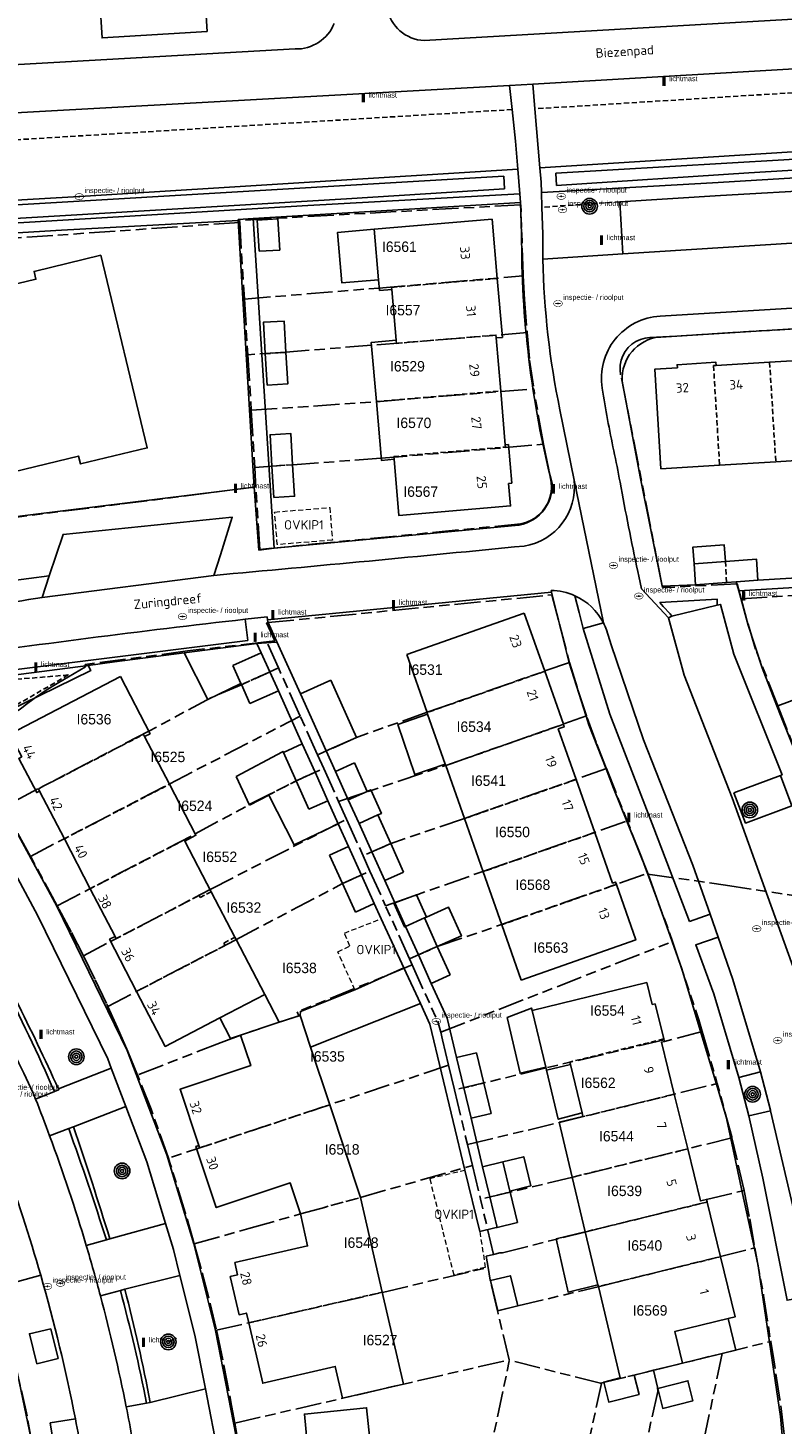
# Model space of a CAD drawing. Extents: x 168491 to 169507, y 481494 to 482503.
# Tile 25 of 108: x 168793 to 168866, y 481827 to 481961. Entities that reach past the tile are written whole.
import ezdxf
from ezdxf.enums import TextEntityAlignment as Align

# ---------------------------------------------------------------- set-up
doc = ezdxf.new("R2010")
doc.units = 0
doc.header["$LTSCALE"] = 0.5
doc.linetypes.add('KAD', pattern=[12, 5, -1, 2, -1, 2, -1])
doc.linetypes.add('STIPPELFIJN', pattern=[1.5, 1, -0.5])
doc.layers.get('0').update_dxf_attribs({"linetype": 'CONTINUOUS'})
for name, color, linetype in [('G01', 3, 'KAD'), ('G_BTD', 3, 'CONTINUOUS'), ('G_GBIP1', 7, 'CONTINUOUS'), ('G_OWT', 7, 'CONTINUOUS'), ('G_PNDMV', 1, 'CONTINUOUS'), ('G_WGD', 2, 'CONTINUOUS'), ('G_WTD', 4, 'CONTINUOUS'), ('NAR', 7, 'CONTINUOUS'), ('ORL', 7, 'CONTINUOUS'), ('OVKIP1', 7, 'CONTINUOUS'), ('PPAL', 7, 'CONTINUOUS'), ('PPUT', 7, 'CONTINUOUS'), ('PVGO', 7, 'CONTINUOUS'), ('Z01', 2, 'CONTINUOUS')]:
    doc.layers.add(name, color=color, linetype=linetype)
doc.layers.add('OBWVM', color=7, linetype='CONTINUOUS', lineweight=70)
doc.styles.add('ISO', font='isocpeur.ttf', dxfattribs={"height": 1})

# ---------------------------------------------------------------- blocks, each defined once
blk = doc.blocks.new('BOOM')
at = {"color": 0}
for radius in [0.75, 0.55, 0.35, 0.15]:
    blk.add_circle((0, 0), radius, dxfattribs=at)
blk = doc.blocks.new('PAAL')
at = {"linetype": 'ByBlock', "lineweight": -2}
h = blk.add_hatch(color=0, dxfattribs=at)
h.dxf.hatch_style = 1
h.paths.add_polyline_path([(0.15, 0.8), (-0.15, 0.8), (-0.15, -0.1), (0, -0.1, -0.414214), (-0.1, 0, -1), (0.1, 0, -0.414214), (0, -0.1), (0.15, -0.1)])
at = {"linetype": 'ByBlock', "lineweight": -2, "true_color": 0x681648}
h = blk.add_hatch(color=219, dxfattribs=at)
h.dxf.hatch_style = 1
h.paths.add_polyline_path([(-0.1, 0, 1), (0.1, 0, 1)])
at = {"color": 0, "linetype": 'ByBlock', "lineweight": -2}
blk.add_attdef('PAAL', (0.5, 0.35), '', height=0.5, dxfattribs=at)
blk = doc.blocks.new('put')
at = {"linetype": 'ByBlock', "lineweight": -2}
h = blk.add_hatch(color=0, dxfattribs=at)
h.dxf.hatch_style = 1
edge = h.paths.add_edge_path()
edge.add_spline(control_points=[(0.44, 0), (0.44, 0.04), (0.43, 0.09), (0.36, 0.2), (0.28, 0.26), (0.09, 0.32), (-0.02, 0.33), (-0.22, 0.29), (-0.31, 0.24), (-0.42, 0.12), (-0.44, 0.06), (-0.44, -0.06), (-0.42, -0.12), (-0.33, -0.22), (-0.28, -0.26), (-0.1, -0.33), (0.04, -0.33), (0.27, -0.27), (0.37, -0.2), (0.43, -0.08), (0.44, -0.04), (0.44, 0)], knot_values=[0, 0, 0, 0, 0.380029, 0.380029, 1.118666, 1.118666, 1.857303, 1.857303, 2.59594, 2.59594, 3.13294, 3.13294, 3.66994, 3.66994, 4.20694, 4.20694, 5.079565, 5.079565, 5.952189, 5.952189, 6.283185, 6.283185, 6.283185, 6.283185], degree=3, periodic=0)
edge = h.paths.add_edge_path(flags=16)
edge.add_ellipse((0, 0), major_axis=(0.392, 0), ratio=0.689655, start_angle=0, end_angle=360)
h = blk.add_hatch(color=0, dxfattribs=at)
h.dxf.hatch_style = 1
h.paths.add_polyline_path([(-0.1, 0, -0.096396), (-0.09, 0.04), (-0.25, 0.04, 1), (-0.25, -0.04), (-0.09, -0.04, -0.096396)])
at = {"linetype": 'ByBlock', "lineweight": -2, "true_color": 0x681648}
h = blk.add_hatch(color=219, dxfattribs=at)
h.dxf.hatch_style = 1
h.paths.add_polyline_path([(0.1, 0, 1), (-0.1, 0, 1)])
at = {"linetype": 'ByBlock', "lineweight": -2}
h = blk.add_hatch(color=0, dxfattribs=at)
h.dxf.hatch_style = 1
h.paths.add_polyline_path([(0.25, 0.04), (0.09, 0.04, -0.096396), (0.1, 0, -0.096396), (0.09, -0.04), (0.25, -0.04, 1)])
at = {"color": 0, "linetype": 'ByBlock', "lineweight": -2}
blk.add_attdef('PUT', (0.5, 0.35), '', height=0.5, dxfattribs=at)

msp = doc.modelspace()

# ---------------------------------------------------------------- linework, layer by layer
at = {"layer": 'G01'}
for p, q in [((168813.57, 481942.23), (168814.023, 481934.868)), ((168814.023, 481934.868), (168814.352, 481929.526)), ((168814.352, 481929.526), (168814.68, 481924.188)), ((168814.68, 481924.188), (168815.016, 481918.714)), ((168819.38, 481894.818), (168817.293, 481899.45)), ((168865.237, 481895.828), (168867.204, 481890.798)), ((168821.049, 481891.112), (168819.38, 481894.818)), ((168821.637, 481889.807), (168821.049, 481891.112)), ((168821.637, 481889.807), (168823.067, 481886.632)), ((168823.067, 481886.632), (168823.833, 481884.932)), ((168823.833, 481884.932), (168825.418, 481881.413)), ((168826.084, 481879.935), (168825.418, 481881.413)), ((168826.084, 481879.935), (168827.579, 481876.617)), ((168852.733, 481879.721), (168852.758, 481879.655)), ((168829.879, 481871.512), (168827.579, 481876.617)), ((168832.871, 481864.477), (168855.137, 481873.179)), ((168830.141, 481870.931), (168829.879, 481871.512)), ((168833.633, 481861.293), (168834.196, 481858.928)), ((168834.196, 481858.928), (168835.444, 481853.683)), ((168835.444, 481853.683), (168835.922, 481851.673)), ((168835.922, 481851.673), (168836.695, 481848.426)), ((168837.953, 481843.138), (168836.695, 481848.426)), ((168859.894, 481833.627), (168864.564, 481834.774)), ((168813.1, 481826.934), (168839.443, 481833.017)), ((168834.648, 481809.909), (168839.467, 481832.977)), ((168848.218, 481830.759), (168839.467, 481832.977)), ((168853.314, 481832.011), (168859.894, 481833.627)), ((168848.218, 481830.759), (168853.314, 481832.011))]:
    msp.add_line(p, q, dxfattribs=at)
for points in [[(168840.787, 481937.09), (168840.778, 481937.255), (168840.581, 481943.929), (168813.558, 481942.432), (168813.57, 481942.23)], [(168813.57, 481942.23), (168763.83, 481938.768), (168760.998, 481934.304), (168763.805, 481926.348), (168764.475, 481924.461), (168765.168, 481922.582), (168765.886, 481920.712), (168766.627, 481918.852), (168767.392, 481917.001), (168768.181, 481915.161), (168768.993, 481913.33), (168769.829, 481911.51), (168772.659, 481905.283), (168782.201, 481906.588), (168791.421, 481907.812), (168790.657, 481913.75), (168802.212, 481915.194), (168815.132, 481916.833)], [(168814.023, 481934.868), (168826.979, 481935.934), (168840.787, 481937.09)], [(168840.787, 481937.09), (168840.913, 481934.818), (168841.179, 481931.646)], [(168861.717, 481906.097), (168861.349, 481907.541), (168854.173, 481907.16), (168850.155, 481927.605), (168850.101, 481928.07), (168850.12, 481928.537), (168850.211, 481928.996), (168850.373, 481929.434), (168850.602, 481929.843), (168850.891, 481930.21), (168851.234, 481930.528), (168851.623, 481930.789), (168852.047, 481930.985), (168852.497, 481931.114), (168852.961, 481931.17), (168919.128, 481935.196)], [(168841.179, 481931.646), (168826.233, 481930.443), (168818.011, 481929.766), (168814.352, 481929.526)], [(168841.179, 481931.646), (168841.401, 481928.992), (168841.808, 481926.257)], [(168814.68, 481924.188), (168826.7, 481925.014), (168841.808, 481926.257)], [(168842.76, 481920.927), (168842.684, 481921.302), (168841.869, 481925.85), (168841.808, 481926.257)], [(168815.016, 481918.714), (168818.659, 481918.969), (168827.168, 481919.584), (168842.76, 481920.927)], [(168842.76, 481920.927), (168843.496, 481917.275), (168843.518, 481916.78), (168843.474, 481916.287), (168843.362, 481915.805), (168843.186, 481915.342), (168842.949, 481914.907), (168842.656, 481914.509), (168842.311, 481914.154), (168841.921, 481913.849), (168841.493, 481913.6), (168841.035, 481913.411), (168840.556, 481913.286), (168815.501, 481910.834), (168815.132, 481916.833)], [(168815.016, 481918.714), (168815.102, 481917.32), (168815.132, 481916.833)], [(168861.717, 481906.097), (168887.017, 481907.634), (168888.575, 481907.685)], [(168816.16, 481901.965), (168816.934, 481902.055), (168816.147, 481903.789), (168816.294, 481903.803), (168843.548, 481906.462), (168844.277, 481903.68), (168844.285, 481903.651), (168845.244, 481899.989)], [(168865.237, 481895.828), (168863.116, 481901.252), (168862.25, 481904.155), (168861.717, 481906.097)], [(168889.665, 481904.674), (168885.267, 481903.106), (168878.766, 481900.745), (168865.237, 481895.828)], [(168816.16, 481901.965), (168808.566, 481901.081), (168798.73, 481899.775), (168798.76, 481899.56), (168797.142, 481898.589), (168796.056, 481897.971), (168794.996, 481897.309), (168793.964, 481896.605), (168792.96, 481895.861), (168792.774, 481895.711), (168792.409, 481895.418), (168791.413, 481894.895), (168787.091, 481892.629), (168789.437, 481888.556)], [(168817.293, 481899.45), (168816.217, 481901.838), (168816.16, 481901.965)], [(168817.293, 481899.45), (168813.736, 481897.839), (168810.862, 481896.61), (168804.836, 481893.373), (168790.858, 481886.09)], [(168845.244, 481899.989), (168831.574, 481895.192), (168824.787, 481892.784), (168821.049, 481891.112)], [(168846.881, 481894.84), (168846.112, 481897.143), (168846.048, 481897.336), (168845.968, 481897.6), (168845.271, 481899.887), (168845.244, 481899.989)], [(168793.485, 481881.361), (168806.796, 481888.305), (168819.38, 481894.818)], [(168823.067, 481886.632), (168833.36, 481890.096), (168846.881, 481894.84)], [(168848.792, 481889.781), (168848.777, 481889.818), (168847.802, 481892.3), (168846.892, 481894.807), (168846.881, 481894.84)], [(168796.047, 481876.606), (168809.284, 481883.512), (168814.431, 481886.291), (168818.989, 481888.616), (168821.637, 481889.807)], [(168848.792, 481889.781), (168835.146, 481885), (168828.02, 481882.573), (168825.418, 481881.413)], [(168848.792, 481889.781), (168850.519, 481885.404), (168850.776, 481884.755)], [(168793.485, 481881.361), (168790.878, 481886.055), (168790.858, 481886.09)], [(168798.567, 481871.82), (168810.722, 481878.163), (168823.833, 481884.932)], [(168827.579, 481876.617), (168836.932, 481879.904), (168850.776, 481884.755)], [(168852.733, 481879.721), (168852.159, 481881.27), (168850.776, 481884.755)], [(168796.047, 481876.606), (168793.553, 481881.238), (168793.485, 481881.361)], [(168800.906, 481866.951), (168813.211, 481873.355), (168823.431, 481878.739), (168826.084, 481879.935)], [(168829.879, 481871.512), (168832.549, 481872.702), (168838.718, 481874.808), (168852.733, 481879.721)], [(168852.758, 481879.655), (168854.844, 481874.03), (168855.137, 481873.179)], [(168852.758, 481879.655), (168860.212, 481878.604), (168872.402, 481876.725)], [(168798.567, 481871.82), (168797.386, 481874.114), (168796.165, 481876.386), (168796.047, 481876.606)], [(168855.137, 481873.179), (168855.434, 481872.315), (168857.653, 481865.652), (168857.982, 481864.541)], [(168798.567, 481871.82), (168799.707, 481869.506), (168800.805, 481867.172), (168800.906, 481866.951)], [(168830.141, 481870.931), (168819.097, 481866.417), (168819.243, 481866.049), (168813.666, 481864.202), (168811.799, 481863.487), (168803.765, 481860.352)], [(168830.141, 481870.931), (168832.642, 481865.379), (168832.871, 481864.477)], [(168800.906, 481866.951), (168801.838, 481864.907), (168802.828, 481862.622), (168803.765, 481860.352)], [(168833.633, 481861.293), (168833.052, 481863.734), (168832.871, 481864.477)], [(168857.982, 481864.541), (168854.365, 481863.587), (168854.331, 481863.729), (168842.999, 481861.048), (168837.031, 481859.602), (168834.196, 481858.928)], [(168857.982, 481864.541), (168859.259, 481860.19), (168859.433, 481859.548)], [(168833.633, 481861.293), (168822.221, 481857.512), (168806.724, 481852.365)], [(168806.724, 481852.365), (168805.064, 481857.075), (168803.777, 481860.322), (168803.765, 481860.352)], [(168835.444, 481853.683), (168844.28, 481855.801), (168859.433, 481859.548)], [(168860.844, 481854.334), (168860.822, 481854.429), (168859.433, 481859.548)], [(168860.844, 481854.334), (168845.556, 481850.554), (168839.555, 481849.114), (168836.695, 481848.426)], [(168862.005, 481849.28), (168861.272, 481852.479), (168860.844, 481854.334)], [(168809.211, 481844.149), (168808.344, 481847.175), (168806.874, 481851.941), (168806.724, 481852.365)], [(168809.211, 481844.149), (168814.462, 481845.634), (168819.42, 481847.026), (168825.173, 481848.608), (168835.922, 481851.673)], [(168837.953, 481843.138), (168838.552, 481843.284), (168838.818, 481843.302), (168846.831, 481845.306), (168858.448, 481848.179), (168858.391, 481848.412), (168862.005, 481849.28)], [(168862.005, 481849.28), (168862.016, 481849.23), (168862.545, 481846.56), (168863.053, 481843.755)], [(168809.211, 481844.149), (168809.978, 481841.353), (168810.733, 481838.413), (168811.334, 481835.854)], [(168837.419, 481841.891), (168837.233, 481842.962), (168837.953, 481843.138)], [(168838.332, 481837.711), (168840.279, 481838.183), (168848.107, 481840.059), (168863.053, 481843.755)], [(168863.053, 481843.755), (168863.88, 481839.189), (168864.552, 481834.844), (168864.564, 481834.774)], [(168811.334, 481835.854), (168827.271, 481839.484), (168837.419, 481841.891)], [(168838.332, 481837.711), (168837.634, 481840.65), (168837.419, 481841.891)], [(168839.443, 481833.017), (168838.379, 481837.456), (168838.332, 481837.711)], [(168811.334, 481835.854), (168811.427, 481835.457), (168812.059, 481832.488), (168812.796, 481828.625), (168813.1, 481826.934)], [(168854.124, 481805.977), (168866.827, 481803.208), (168866.784, 481808.794), (168866.561, 481817.179), (168866.334, 481821.138), (168865.839, 481826.127), (168865.443, 481829.205), (168864.866, 481833.003), (168864.564, 481834.774)], [(168762.062, 481818.682), (168773.119, 481816.528), (168786.133, 481814.205), (168794.028, 481812.888), (168794.53, 481812.91), (168795.027, 481812.98), (168795.515, 481813.097), (168794.699, 481818.799), (168793.16, 481827.625), (168792.023, 481832.653), (168791.916, 481833.068)], [(168839.443, 481833.017), (168839.452, 481832.981), (168839.467, 481832.977)], [(168859.894, 481833.627), (168857.117, 481820.341), (168854.124, 481805.977)], [(168853.314, 481832.011), (168853.684, 481830.382), (168853.715, 481829.98), (168851.813, 481821.456), (168848.83, 481807.071)], [(168843.531, 481808.131), (168846.538, 481822.564), (168848.311, 481830.736), (168848.218, 481830.759)], [(168813.1, 481826.934), (168813.492, 481824.753), (168814.145, 481820.875), (168814.902, 481814.94), (168815.294, 481811.328), (168834.228, 481807.955), (168834.633, 481809.912), (168834.648, 481809.909)]]:
    msp.add_lwpolyline(points, dxfattribs=at)
at = {"layer": 'G_BTD', "linetype": 'STIPPELFIJN', "lineweight": -3, "transparency": 33554687}
for points in [[(168922.079, 481958.143), (168841.912, 481953.14)], [(168839.727, 481953.07), (168776.009, 481949.188)], [(168850.087, 481944.214), (168842.598, 481943.685)], [(168786.379, 481897.869), (168785.738, 481897.005), (168787.59, 481893.276), (168797.121, 481898.781), (168786.379, 481897.869)]]:
    msp.add_lwpolyline(points, dxfattribs=at)
at = {"layer": 'G_BTD', "linetype": 'Continuous', "lineweight": 25, "transparency": 33554687}
for points in [[(168840.537, 481944.152), (168814.874, 481942.601)], [(168769.89, 481939.882), (168796.445, 481941.487), (168813.419, 481942.424)], [(168791.311, 481894.824), (168791.12, 481895.192), (168799.263, 481899.198), (168799.017, 481899.7)]]:
    msp.add_lwpolyline(points, dxfattribs=at)
at = {"layer": 'G_GBIP1', "linetype": 'Continuous', "lineweight": 25, "transparency": 33554687}
for points in [[(168826.495, 481941.577), (168822.973, 481941.28), (168823.384, 481936.415), (168826.912, 481936.717)], [(168860.215, 481909.676), (168860.1, 481911.271), (168857.1, 481911.055), (168857.215, 481909.46)], [(168815.231, 481901.814), (168808.235, 481900.902)], [(168808.235, 481900.902), (168810.499, 481896.431), (168813.684, 481897.96)], [(168815.636, 481900.893), (168815.231, 481901.814)], [(168833.309, 481890.213), (168830.376, 481889.231), (168828.772, 481894.021), (168831.618, 481895.022)], [(168813.229, 481889.025), (168817.669, 481891.4)], [(168817.669, 481891.4), (168817.721, 481891.428), (168817.762, 481891.338)], [(168817.762, 481891.338), (168818.99, 481888.612)], [(168814.497, 481886.269), (168813.229, 481889.025)], [(168826.851, 481885.336), (168827.176, 481885.482), (168826.153, 481887.752), (168825.815, 481887.6)], [(168816.364, 481887.242), (168814.497, 481886.269)], [(168816.364, 481887.242), (168818.799, 481882.451), (168823.022, 481884.498)], [(168822.032, 481886.703), (168823.022, 481884.498)], [(168825.037, 481884.519), (168824.001, 481886.783)], [(168828.47, 481876.886), (168828.386, 481876.855), (168829.403, 481874.587), (168829.492, 481874.627)], [(168831.495, 481875.53), (168830.545, 481877.652), (168828.47, 481876.886)], [(168832.541, 481872.707), (168834.86, 481873.724), (168833.615, 481876.486), (168831.495, 481875.53)], [(168829.338, 481870.663), (168824.636, 481868.54)], [(168829.338, 481870.663), (168830.921, 481867.226)], [(168815.974, 481868.089), (168817.349, 481865.423)], [(168824.636, 481868.54), (168819.401, 481866.472), (168819.377, 481866.093)], [(168820.385, 481863.052), (168830.921, 481867.226)], [(168841.663, 481866.547), (168841.602, 481866.795), (168839.269, 481865.884), (168840.496, 481860.535), (168842.959, 481861.124)], [(168813.661, 481864.203), (168812.696, 481863.882), (168811.672, 481865.85)], [(168846.453, 481856.716), (168844.169, 481856.123), (168843.048, 481860.819)], [(168838.83, 481852.019), (168840.847, 481852.509), (168841.526, 481849.715), (168839.508, 481849.225)], [(168846.756, 481845.298), (168843.975, 481844.617), (168845.106, 481839.515), (168847.974, 481840.2)], [(168856.095, 481832.694), (168861.218, 481833.943), (168860.479, 481836.974)]]:
    msp.add_lwpolyline(points, dxfattribs=at)
at = {"layer": 'G_GBIP1', "linetype": 'STIPPELFIJN', "lineweight": -3, "transparency": 33554687}
for points in [[(168818.952, 481888.592), (168816.364, 481887.242)], [(168818.99, 481888.612), (168818.952, 481888.592)], [(168831.306, 481875.445), (168831.495, 481875.53)]]:
    msp.add_lwpolyline(points, dxfattribs=at)
at = {"layer": 'G_OWT', "linetype": 'Continuous', "lineweight": 25, "transparency": 33554687}
for points in [[(168842.397, 481947.488), (168876.247, 481949.619), (168922.417, 481952.361)], [(168842.549, 481945.109), (168858.972, 481946.033), (168925.196, 481950.048)], [(168775.437, 481943.421), (168798.74, 481944.74), (168840.268, 481947.354)], [(168769.843, 481940.855), (168820.124, 481943.847), (168840.466, 481944.992)]]:
    msp.add_lwpolyline(points, dxfattribs=at)
at = {"layer": 'G_PNDMV', "linetype": 'Continuous', "lineweight": 25, "transparency": 33554687}
for points in [[(168815.433, 481939.461), (168817.419, 481939.569), (168817.231, 481942.568), (168815.246, 481942.444), (168815.433, 481939.461)], [(168826.495, 481941.577), (168837.813, 481942.533), (168838.304, 481936.854)], [(168826.912, 481936.717), (168826.495, 481941.577)], [(168778.064, 481933.73), (168771.657, 481932.186), (168773.114, 481926.144), (168772.531, 481926.003), (168774.076, 481919.597), (168774.659, 481919.737), (168776.116, 481913.696), (168782.522, 481915.24), (168782.342, 481915.989), (168798.1, 481919.789), (168798.281, 481919.04), (168804.687, 481920.585), (168800.228, 481939.075)], [(168800.228, 481939.075), (168793.822, 481937.53), (168794.003, 481936.782), (168781.078, 481933.665)], [(168828.18, 481935.804), (168826.999, 481935.703), (168826.912, 481936.717)], [(168828.6, 481930.919), (168828.18, 481935.804)], [(168838.304, 481936.854), (168838.794, 481931.191), (168838.196, 481931.14)], [(168816.025, 481929.63), (168815.846, 481932.647), (168817.833, 481932.764), (168818.012, 481929.748)], [(168826.698, 481925.035), (168826.21, 481930.714), (168828.6, 481930.919)], [(168838.196, 481931.14), (168838.635, 481926.044)], [(168816.203, 481926.613), (168816.025, 481929.63)], [(168818.012, 481929.748), (168818.19, 481926.731), (168816.203, 481926.613)], [(168869.852, 481929.141), (168864.462, 481928.812)], [(168859.321, 481928.498), (168859.302, 481928.797), (168855.579, 481928.57), (168855.597, 481928.27), (168853.433, 481928.138), (168854.017, 481918.581), (168859.656, 481918.926)], [(168864.462, 481928.812), (168859.321, 481928.498)], [(168828.39, 481919.486), (168827.185, 481919.383), (168826.698, 481925.035)], [(168838.635, 481926.044), (168839.079, 481920.873)], [(168816.664, 481918.836), (168816.484, 481921.849), (168818.475, 481921.968), (168818.655, 481918.954)], [(168839.079, 481920.873), (168839.378, 481920.898), (168839.696, 481917.202), (168839.397, 481917.176)], [(168865.046, 481919.255), (168870.436, 481919.584)], [(168816.844, 481915.822), (168816.664, 481918.836)], [(168818.655, 481918.954), (168818.835, 481915.941), (168816.844, 481915.822)], [(168839.397, 481917.176), (168839.584, 481915.004), (168828.855, 481914.081), (168828.39, 481919.486)], [(168859.656, 481918.926), (168865.046, 481919.255)], [(168860.215, 481909.676), (168857.215, 481909.46)], [(168857.215, 481909.46), (168857.334, 481907.431)], [(168863.331, 481907.885), (168863.214, 481909.893), (168860.215, 481909.676)], [(168857.334, 481907.431), (168860.332, 481907.658)], [(168860.332, 481907.658), (168861.251, 481907.728)], [(168861.251, 481907.728), (168863.331, 481907.885)], [(168840.889, 481904.71), (168829.607, 481900.744)], [(168842.862, 481899.13), (168840.889, 481904.71)], [(168812.918, 481899.671), (168815.636, 481900.893)], [(168815.636, 481900.893), (168816.461, 481899.073)], [(168813.684, 481897.96), (168812.918, 481899.671)], [(168829.607, 481900.744), (168831.566, 481895.171)], [(168794.35, 481887.62), (168794.082, 481887.48), (168792.354, 481890.771), (168792.635, 481890.917), (168791.499, 481893.099), (168802.117, 481898.625)], [(168802.117, 481898.625), (168804.968, 481893.134), (168804.441, 481892.861)], [(168816.461, 481899.073), (168817.287, 481897.251)], [(168822.333, 481898.271), (168819.424, 481896.97)], [(168824.787, 481892.784), (168822.333, 481898.271)], [(168844.662, 481894.038), (168842.862, 481899.13)], [(168813.734, 481897.847), (168813.684, 481897.96)], [(168814.548, 481896.026), (168813.734, 481897.847)], [(168817.287, 481897.251), (168814.548, 481896.026)], [(168819.424, 481896.97), (168821.871, 481891.48)], [(168831.566, 481895.171), (168831.618, 481895.022)], [(168831.618, 481895.022), (168833.309, 481890.213)], [(168804.441, 481892.861), (168806.823, 481888.284)], [(168821.871, 481891.48), (168824.787, 481892.784)], [(168845.877, 481888.742), (168844.169, 481893.6), (168844.743, 481893.809), (168844.662, 481894.038)], [(168817.762, 481891.338), (168819.576, 481892.155)], [(168819.576, 481892.155), (168820.804, 481889.429)], [(168818.99, 481888.612), (168817.762, 481891.338)], [(168822.772, 481889.52), (168824.587, 481890.335)], [(168824.587, 481890.335), (168825.815, 481887.6)], [(168833.309, 481890.213), (168833.357, 481890.076)], [(168833.357, 481890.076), (168835.148, 481884.982)], [(168822.032, 481886.703), (168820.804, 481889.429)], [(168824.001, 481886.783), (168822.772, 481889.52)], [(168847.667, 481883.648), (168845.877, 481888.742)], [(168796.732, 481883.044), (168794.35, 481887.62)], [(168806.823, 481888.284), (168809.375, 481883.379), (168808.311, 481882.825)], [(168818.99, 481888.612), (168820.218, 481885.886)], [(168825.815, 481887.6), (168824.001, 481886.783)], [(168820.218, 481885.886), (168822.032, 481886.703)], [(168825.037, 481884.519), (168826.851, 481885.336)], [(168826.851, 481885.336), (168828.081, 481882.596)], [(168835.148, 481884.982), (168836.938, 481879.887)], [(168826.267, 481881.78), (168825.037, 481884.519)], [(168849.74, 481878.652), (168849.658, 481878.889), (168849.375, 481878.79), (168847.667, 481883.648)], [(168799.225, 481878.254), (168796.732, 481883.044)], [(168808.311, 481882.825), (168810.841, 481877.964)], [(168824.011, 481882.292), (168822.197, 481881.475)], [(168825.254, 481879.561), (168824.011, 481882.292)], [(168829.311, 481879.856), (168828.081, 481882.596)], [(168822.197, 481881.475), (168823.441, 481878.74)], [(168826.267, 481881.78), (168827.497, 481879.039)], [(168826.496, 481876.83), (168825.254, 481879.561)], [(168827.497, 481879.039), (168829.311, 481879.856)], [(168836.938, 481879.887), (168838.729, 481874.793)], [(168801.611, 481873.668), (168799.225, 481878.254)], [(168823.441, 481878.74), (168824.682, 481876.013)], [(168840.601, 481869.468), (168851.596, 481873.328), (168849.74, 481878.652)], [(168813.117, 481873.591), (168810.841, 481877.964)], [(168824.682, 481876.013), (168826.496, 481876.83)], [(168829.492, 481874.627), (168831.306, 481875.445)], [(168831.306, 481875.445), (168832.541, 481872.707)], [(168830.728, 481871.888), (168829.492, 481874.627)], [(168838.729, 481874.793), (168840.601, 481869.468)], [(168803.674, 481868.395), (168801.079, 481873.392), (168801.611, 481873.668)], [(168813.117, 481873.591), (168813.236, 481873.361)], [(168813.236, 481873.361), (168815.974, 481868.089)], [(168833.777, 481869.968), (168832.541, 481872.707)], [(168830.728, 481871.888), (168831.963, 481869.151)], [(168831.963, 481869.151), (168833.777, 481869.968)], [(168841.663, 481866.547), (168852.675, 481869.252)], [(168852.675, 481869.252), (168853.193, 481867.135)], [(168811.672, 481865.85), (168806.416, 481863.114), (168803.674, 481868.395)], [(168815.974, 481868.089), (168811.672, 481865.85)], [(168819.377, 481866.093), (168817.349, 481865.423)], [(168820.385, 481863.052), (168819.377, 481866.093)], [(168841.663, 481866.547), (168842.959, 481861.124)], [(168853.193, 481867.135), (168853.469, 481867.203)], [(168853.469, 481867.203), (168854.306, 481863.824)], [(168817.349, 481865.423), (168813.661, 481864.203)], [(168813.661, 481864.203), (168814.635, 481861.272), (168807.851, 481859), (168809.638, 481853.595)], [(168854.079, 481863.517), (168854.365, 481863.587)], [(168854.079, 481863.517), (168855.305, 481858.509)], [(168854.306, 481863.824), (168854.365, 481863.587)], [(168822.223, 481857.506), (168820.385, 481863.052)], [(168834.384, 481862.041), (168836.319, 481862.506)], [(168835.084, 481859.126), (168834.384, 481862.041)], [(168836.319, 481862.506), (168837.019, 481859.59)], [(168842.959, 481861.124), (168843.033, 481860.815)], [(168843.033, 481860.815), (168843.048, 481860.819)], [(168843.048, 481860.819), (168845.328, 481861.363)], [(168846.453, 481856.716), (168845.328, 481861.363)], [(168837.019, 481859.59), (168837.719, 481856.675)], [(168835.784, 481856.21), (168835.084, 481859.126)], [(168855.305, 481858.509), (168856.589, 481853.264)], [(168825.173, 481848.608), (168822.223, 481857.506)], [(168837.719, 481856.675), (168835.784, 481856.21)], [(168846.536, 481856.374), (168846.453, 481856.716)], [(168844.24, 481855.825), (168846.536, 481856.374)], [(168844.24, 481855.825), (168845.501, 481850.55)], [(168809.638, 481853.595), (168809.36, 481853.504), (168811.321, 481847.631), (168818.425, 481850.005), (168819.42, 481847.026)], [(168856.589, 481853.264), (168857.811, 481848.273), (168858.389, 481848.412), (168858.451, 481848.161)], [(168836.896, 481851.549), (168838.83, 481852.019)], [(168837.599, 481848.654), (168836.896, 481851.549)], [(168838.83, 481852.019), (168839.508, 481849.225)], [(168845.501, 481850.55), (168846.756, 481845.298)], [(168827.265, 481839.507), (168825.173, 481848.608)], [(168838.309, 481845.729), (168837.599, 481848.654)], [(168839.508, 481849.225), (168839.533, 481849.123)], [(168839.533, 481849.123), (168840.243, 481846.199)], [(168858.451, 481848.161), (168859.729, 481842.914)], [(168819.42, 481847.026), (168820.088, 481843.959), (168813.114, 481842.356), (168813.375, 481841.177), (168812.668, 481841.015), (168813.509, 481837.344), (168814.221, 481837.507), (168814.44, 481836.559)], [(168840.243, 481846.199), (168838.309, 481845.729)], [(168846.756, 481845.298), (168847.974, 481840.2)], [(168859.729, 481842.914), (168861.137, 481837.134), (168860.479, 481836.974)], [(168840.277, 481838.201), (168838.348, 481837.733), (168837.641, 481840.647), (168839.575, 481841.092), (168840.277, 481838.201)], [(168829.296, 481830.674), (168827.265, 481839.507)], [(168847.974, 481840.2), (168848.011, 481840.046)], [(168848.011, 481840.046), (168850.106, 481831.276)], [(168814.44, 481836.559), (168815.779, 481830.764), (168822.755, 481832.376), (168823.459, 481829.326), (168829.296, 481830.674)], [(168860.479, 481836.974), (168855.356, 481835.725), (168856.095, 481832.694)], [(168851.445, 481831.552), (168856.095, 481832.694)], [(168851.445, 481831.552), (168851.917, 481829.687), (168849.01, 481828.951), (168848.546, 481830.881)], [(168848.546, 481830.881), (168850.106, 481831.276)], [(168853.727, 481830.272), (168856.611, 481831.002), (168857.098, 481829.078), (168854.191, 481828.342), (168853.727, 481830.272)], [(168826.121, 481824.784), (168825.75, 481828.42), (168819.779, 481827.81), (168820.096, 481824.703)]]:
    msp.add_lwpolyline(points, dxfattribs=at)
at = {"layer": 'G_PNDMV', "linetype": 'STIPPELFIJN', "lineweight": -3, "transparency": 33554687}
for points in [[(168828.18, 481935.804), (168828.163, 481935.997), (168838.304, 481936.854)], [(168828.6, 481930.919), (168828.625, 481930.617), (168838.172, 481931.424), (168838.196, 481931.14)], [(168818.012, 481929.748), (168816.025, 481929.63)], [(168859.321, 481928.498), (168859.072, 481928.482), (168859.656, 481918.926)], [(168864.462, 481928.812), (168865.046, 481919.255)], [(168826.698, 481925.035), (168838.635, 481926.044)], [(168828.39, 481919.486), (168828.367, 481919.757), (168839.097, 481920.664), (168839.079, 481920.873)], [(168818.655, 481918.954), (168816.664, 481918.836)], [(168860.215, 481909.676), (168860.332, 481907.658)], [(168816.461, 481899.073), (168813.734, 481897.847)], [(168842.862, 481899.13), (168831.566, 481895.171)], [(168794.35, 481887.62), (168794.239, 481887.834), (168804.33, 481893.074), (168804.441, 481892.861)], [(168844.662, 481894.038), (168833.357, 481890.076)], [(168820.804, 481889.429), (168818.99, 481888.612)], [(168845.877, 481888.742), (168835.148, 481884.982)], [(168796.732, 481883.044), (168806.823, 481888.284)], [(168847.667, 481883.648), (168836.938, 481879.887)], [(168799.225, 481878.254), (168808.251, 481882.941), (168808.311, 481882.825)], [(168828.081, 481882.596), (168826.267, 481881.78)], [(168825.254, 481879.561), (168823.441, 481878.74)], [(168849.74, 481878.652), (168838.729, 481874.793)], [(168801.611, 481873.668), (168801.718, 481873.464), (168809.683, 481877.6), (168809.78, 481877.412)], [(168810.841, 481877.964), (168809.78, 481877.412)], [(168803.674, 481868.395), (168812.171, 481872.808), (168812.052, 481873.037)], [(168812.052, 481873.037), (168813.117, 481873.591)], [(168832.541, 481872.707), (168830.728, 481871.888)], [(168854.306, 481863.824), (168845.268, 481861.612)], [(168845.268, 481861.612), (168845.328, 481861.363)], [(168837.019, 481859.59), (168835.084, 481859.126)], [(168855.305, 481858.509), (168846.538, 481856.364)], [(168809.638, 481853.595), (168809.716, 481853.359), (168822.223, 481857.506)], [(168846.536, 481856.374), (168846.538, 481856.364)], [(168856.589, 481853.264), (168845.501, 481850.55)], [(168819.42, 481847.026), (168825.173, 481848.608)], [(168839.533, 481849.123), (168837.599, 481848.654)], [(168858.451, 481848.161), (168846.756, 481845.298)], [(168859.729, 481842.914), (168848.011, 481840.046)], [(168814.44, 481836.559), (168827.265, 481839.507)], [(168850.106, 481831.276), (168850.118, 481831.226)], [(168850.118, 481831.226), (168851.445, 481831.552)]]:
    msp.add_lwpolyline(points, dxfattribs=at)
at = {"layer": 'G_WGD', "lineweight": -3, "transparency": 33554687}
for points in [[(168809.338, 481978.095), (168810.436, 481960.576), (168800.353, 481959.944), (168799.248, 481977.578)], [(168818.884, 481958.89), (168777.59, 481956.561)], [(168841.708, 481955.517), (168839.486, 481955.387)], [(168850.379, 481939.231), (168870.15, 481940.455)], [(168917.828, 481937.102), (168853.939, 481933.241)], [(168845.684, 481917.467), (168844.326, 481924.228)], [(168845.684, 481917.467), (168848.501, 481903.777)], [(168814.968, 481916.813), (168815.416, 481910.776)], [(168811.713, 481910.318), (168812.853, 481913.917), (168796.61, 481912.277), (168795.289, 481908.283)], [(168811.086, 481908.339), (168811.713, 481910.318)], [(168815.416, 481910.776), (168816.884, 481910.958)], [(168795.285, 481908.283), (168791.362, 481907.797)], [(168794.609, 481906.23), (168811.086, 481908.339)], [(168795.289, 481908.283), (168794.609, 481906.23)], [(168795.289, 481908.283), (168795.285, 481908.283)], [(168851.792, 481908.715), (168851.886, 481908.277)], [(168851.886, 481908.277), (168852.16, 481907.051)], [(168861.493, 481906.844), (168861.251, 481907.728)], [(168843.518, 481906.727), (168843.475, 481906.898)], [(168852.16, 481907.051), (168854.757, 481904.259)], [(168865.494, 481889.136), (168865.652, 481889.195), (168861.013, 481900.78), (168859.727, 481905.557), (168859.434, 481905.494)], [(168783.967, 481900.247), (168784.245, 481898.324), (168798.779, 481900.149), (168814.338, 481902.102), (168814.109, 481904.126)], [(168816.212, 481904.361), (168814.109, 481904.126)], [(168816.244, 481904.069), (168816.212, 481904.361)], [(168855.083, 481904.407), (168854.757, 481904.259)], [(168854.757, 481904.259), (168856.241, 481898.754), (168860.877, 481886.982), (168866.853, 481870.361), (168867.633, 481867.774)], [(168849.107, 481895.002), (168846.569, 481903.223)], [(168858.738, 481875.798), (168857.083, 481880.52), (168852.341, 481892.54), (168849.241, 481901.659), (168848.797, 481903.1)], [(168817.058, 481901.939), (168815.231, 481901.814)], [(168817.133, 481901.948), (168817.058, 481901.939)], [(168853.348, 481884.072), (168849.107, 481895.002)], [(168856.756, 481875.104), (168853.348, 481884.072)], [(168858.738, 481875.798), (168856.756, 481875.104)], [(168859.508, 481873.603), (168858.738, 481875.798)], [(168861.517, 481860.125), (168859.087, 481868.159), (168857.365, 481872.851), (168859.508, 481873.603)], [(168863.594, 481860.66), (168860.939, 481869.521), (168859.508, 481873.603)], [(168801.234, 481861.028), (168802.631, 481857.345)], [(168795.775, 481858.769), (168793.966, 481858.056)], [(168796.107, 481858.9), (168795.775, 481858.769)], [(168796.159, 481859.028), (168796.193, 481858.942), (168796.107, 481858.9)], [(168868.209, 481839.09), (168866.797, 481847.349), (168864.553, 481856.933)], [(168797.15, 481855.225), (168795.321, 481854.518)], [(168797.509, 481855.364), (168797.15, 481855.225)], [(168797.509, 481855.364), (168797.602, 481855.4)], [(168868.209, 481839.09), (168866.13, 481838.735), (168863.799, 481850.462), (168862.474, 481856.447)], [(168806.45, 481846.09), (168807.206, 481843.595), (168807.829, 481841.127)], [(168800.765, 481844.53), (168798.834, 481843.994)], [(168801.101, 481844.623), (168800.765, 481844.53)], [(168794.467, 481841.129), (168792.028, 481840.472)], [(168802.11, 481839.674), (168800.2, 481839.15)], [(168802.526, 481839.789), (168802.11, 481839.674)], [(168810.283, 481830.226), (168811.543, 481823.756)], [(168804.634, 481828.845), (168802.676, 481828.498)], [(168804.978, 481828.906), (168804.634, 481828.845)], [(168799.027, 481820.179), (168796.558, 481819.827), (168795.377, 481826.962), (168797.79, 481827.351)]]:
    msp.add_lwpolyline(points, dxfattribs=at)
at = {"layer": 'G_WGD', "linetype": 'Continuous', "lineweight": 25, "transparency": 33554687}
for points in [[(168923.766, 481965.075), (168831.296, 481959.687)], [(168921.957, 481960.22), (168841.708, 481955.517)], [(168839.486, 481955.387), (168778.128, 481951.995)], [(168839.486, 481955.387), (168839.727, 481953.07)], [(168841.912, 481953.14), (168841.708, 481955.517)], [(168839.727, 481953.07), (168840.042, 481950.041), (168840.268, 481947.354)], [(168842.397, 481947.488), (168841.912, 481953.14)], [(168840.268, 481947.354), (168840.466, 481944.992)], [(168842.549, 481945.109), (168842.515, 481946.107), (168842.397, 481947.488)], [(168842.598, 481943.685), (168842.549, 481945.109)], [(168869.904, 481945.165), (168869.892, 481945.404), (168859.751, 481944.812), (168850.087, 481944.214)], [(168840.466, 481944.992), (168840.537, 481944.152)], [(168840.647, 481941.142), (168840.537, 481944.152)], [(168842.686, 481941.118), (168842.598, 481943.685)], [(168850.087, 481944.214), (168850.379, 481939.231)], [(168814.874, 481942.601), (168813.414, 481942.513)], [(168813.419, 481942.424), (168813.414, 481942.513)], [(168814.939, 481917.301), (168813.419, 481942.424)], [(168814.874, 481942.601), (168816.884, 481910.958)], [(168842.69, 481938.697), (168850.379, 481939.231)], [(168853.509, 481931.173), (168869.273, 481932.164), (168917.949, 481935.106)], [(168857.334, 481907.431), (168854.141, 481907.301), (168852.063, 481917.658), (168850.35, 481926.628)], [(168814.968, 481916.813), (168814.939, 481917.301)], [(168814.968, 481916.813), (168790.62, 481913.793), (168791.362, 481907.797)], [(168816.884, 481910.958), (168840.039, 481913.127)], [(168886.56, 481908.359), (168861.493, 481906.844)], [(168863.331, 481907.885), (168868.15, 481908.156)], [(168843.518, 481906.727), (168816.244, 481904.069)], [(168867.044, 481803.118), (168866.604, 481815.357), (168865.514, 481827.556), (168864.449, 481834.721), (168863.362, 481842.032), (168863.001, 481843.715), (168861.869, 481848.997), (168860.736, 481854.28), (168860.294, 481856.343), (168859.347, 481859.499), (168857.794, 481864.678), (168856.028, 481870.565), (168855.096, 481873.176), (168852.784, 481879.651), (168850.745, 481884.726), (168849.464, 481887.914), (168848.753, 481889.752), (168847.113, 481893.984), (168846.853, 481894.806), (168845.221, 481899.956), (168843.518, 481906.727)], [(168846.176, 481904.773), (168845.768, 481906.381)], [(168861.493, 481906.844), (168862.392, 481903.563), (168863.74, 481899.458), (168865.159, 481895.817), (168865.578, 481894.741), (168867.162, 481890.796), (168869.174, 481885.783), (168870.996, 481880.7), (168872.421, 481876.722), (168872.821, 481875.618), (168875.239, 481867.777), (168877.243, 481860.699), (168877.331, 481860.303), (168878.505, 481855.031), (168879.678, 481849.759), (168879.889, 481848.813), (168880.638, 481844.446), (168881.551, 481839.119), (168881.947, 481836.811), (168882.316, 481833.769), (168883.413, 481824.723)], [(168859.434, 481905.494), (168859.411, 481906.064), (168853.929, 481905.726), (168854.24, 481905.336), (168854.921, 481904.65), (168855.083, 481904.407)], [(168855.083, 481904.407), (168859.434, 481905.494)], [(168816.267, 481903.864), (168816.244, 481904.069)], [(168816.267, 481903.864), (168817.133, 481901.948)], [(168846.569, 481903.223), (168846.176, 481904.773)], [(168846.569, 481903.223), (168848.501, 481903.777)], [(168801.544, 481900.029), (168808.235, 481900.902)], [(168808.235, 481900.902), (168815.231, 481901.814)], [(168815.231, 481901.814), (168815.636, 481900.893)], [(168819.424, 481896.97), (168817.133, 481901.948)], [(168795.429, 481813.346), (168793.984, 481823.262), (168791.943, 481833.073), (168789.719, 481841.315), (168788.445, 481845.389), (168786.128, 481851.981), (168784.277, 481856.42), (168779.038, 481866.973), (168773.696, 481876.885), (168770.922, 481881.788), (168767.973, 481886.589), (168763.573, 481892.977), (168761.224, 481896.063), (168757.862, 481900.091)], [(168780.633, 481899.759), (168789.082, 481885.083), (168794.197, 481875.649), (168800.9, 481861.907), (168801.234, 481861.028)], [(168784.125, 481897.758), (168799.017, 481899.7)], [(168799.017, 481899.7), (168801.544, 481900.029)], [(168817.287, 481897.251), (168819.576, 481892.155)], [(168787.22, 481892.382), (168790.852, 481886.072), (168796, 481876.577), (168802.763, 481862.713), (168806.57, 481852.683), (168809.16, 481844.138), (168811.259, 481835.821), (168813.977, 481821.87), (168815.232, 481811.369)], [(168822.772, 481889.52), (168821.871, 481891.48)], [(168865.494, 481889.136), (168861.02, 481887.465)], [(168866.589, 481886.201), (168865.494, 481889.136)], [(168861.02, 481887.465), (168862.158, 481884.549), (168866.589, 481886.201)], [(168823.022, 481884.498), (168824.011, 481882.292)], [(168828.47, 481876.886), (168827.497, 481879.039)], [(168826.496, 481876.83), (168827.167, 481875.374)], [(168829.492, 481874.627), (168828.47, 481876.886)], [(168827.167, 481875.374), (168829.338, 481870.663)], [(168831.963, 481869.151), (168833.486, 481865.817)], [(168830.921, 481867.226), (168831.833, 481865.247)], [(168831.833, 481865.247), (168835.203, 481851.24)], [(168833.486, 481865.817), (168834.384, 481862.041)], [(168801.234, 481861.028), (168796.159, 481859.028)], [(168863.594, 481860.66), (168861.517, 481860.125)], [(168864.553, 481856.933), (168864.542, 481856.981), (168863.594, 481860.66)], [(168862.474, 481856.447), (168861.517, 481860.125)], [(168797.602, 481855.4), (168802.631, 481857.345)], [(168802.631, 481857.345), (168804.649, 481852.028), (168806.45, 481846.09)], [(168862.474, 481856.447), (168864.553, 481856.933)], [(168836.896, 481851.549), (168835.784, 481856.21)], [(168835.203, 481851.24), (168836.627, 481845.324)], [(168806.45, 481846.09), (168801.101, 481844.623)], [(168836.627, 481845.324), (168838.212, 481845.706)], [(168838.212, 481845.706), (168838.309, 481845.729)], [(168802.526, 481839.789), (168807.829, 481841.127)], [(168807.829, 481841.127), (168809.279, 481835.379), (168810.283, 481830.226)], [(168796.135, 481833.14), (168794.104, 481832.63), (168793.384, 481835.525), (168795.437, 481836.004)], [(168795.437, 481836.004), (168796.135, 481833.14)], [(168804.978, 481828.906), (168810.283, 481830.226)]]:
    msp.add_lwpolyline(points, dxfattribs=at)
for points in [[(168831.296, 481959.687, -0.34653294), (168827.71, 481962.822)], [(168843.567, 481917.154, -0.0635342), (168840.647, 481941.142)], [(168842.69, 481938.697, -0.00330373), (168842.686, 481941.118)], [(168850.35, 481926.628, -0.401892), (168853.509, 481931.173)], [(168840.039, 481913.127, 0.40622362), (168843.567, 481917.154)], [(168848.501, 481903.777, 0.1681375), (168845.768, 481906.381)], [(168796.159, 481859.028, 0.02047913), (168787.683, 481875.909)], [(168801.101, 481844.623, 0.00842905), (168797.602, 481855.4)], [(168804.978, 481828.906, 0.01890077), (168802.526, 481839.789)]]:
    msp.add_lwpolyline(points, format="xyb", dxfattribs=at)
at = {"layer": 'G_WGD', "lineweight": -3, "transparency": 33554687}
for points in [[(168822.645, 481961.345, -0.31661907), (168818.884, 481958.89)], [(168842.69, 481938.697, 0.04645197), (168844.326, 481924.228)], [(168853.939, 481933.241, 0.4425947), (168848.374, 481926.316)], [(168848.374, 481926.316, 0.01380697), (168849.495, 481920.311)], [(168849.495, 481920.311, -0.00759375), (168850.096, 481917.297)], [(168840.89, 481911.16, 0.40042852), (168845.684, 481917.467)], [(168850.096, 481917.297, 0.00654597), (168851.792, 481908.715)], [(168811.086, 481908.339, 0.00199633), (168840.89, 481911.16)], [(168794.609, 481906.23, -0.01499073), (168784.064, 481904.732)], [(168845.768, 481906.381, 0.10248721), (168843.475, 481906.898)], [(168814.109, 481904.126, 0.00779541), (168783.967, 481900.247)], [(168848.797, 481903.1, 0.03216077), (168848.501, 481903.777)], [(168777.897, 481888.627, -0.0240768), (168793.739, 481858.627)], [(168795.775, 481858.769, 0.01885728), (168790.682, 481869.427)], [(168793.739, 481858.627, -0.00211352), (168793.966, 481858.056)], [(168793.966, 481858.056, -0.00543855), (168795.321, 481854.518)], [(168800.765, 481844.53, 0.01075635), (168797.15, 481855.225)], [(168795.321, 481854.518, -0.01627479), (168798.834, 481843.994)], [(168794.467, 481841.129, 0.01798457), (168790.822, 481852.277)], [(168798.834, 481843.994, -0.00742368), (168800.2, 481839.15)], [(168797.79, 481827.351, 0.02169939), (168794.467, 481841.129)], [(168800.2, 481839.15, -0.01596947), (168802.676, 481828.498)], [(168804.634, 481828.845, 0.01716891), (168802.11, 481839.674)], [(168802.676, 481828.498, -0.00921316), (168803.791, 481822.297)], [(168799.027, 481820.179, 0.0110238), (168797.79, 481827.351)]]:
    msp.add_lwpolyline(points, format="xyb", dxfattribs=at)
at = {"layer": 'G_WTD', "linetype": 'Continuous', "lineweight": 25, "transparency": 33554687}
for points in [[(168843.918, 481946.968), (168865.81, 481948.253), (168922.146, 481951.743), (168926.491, 481951.869)], [(168843.987, 481945.785), (168862.474, 481946.978), (168921.932, 481950.531)], [(168769.815, 481942.619), (168838.921, 481946.675)], [(168838.992, 481945.463), (168838.921, 481946.675)], [(168843.987, 481945.785), (168843.918, 481946.968)], [(168769.836, 481941.302), (168823.819, 481944.484), (168838.992, 481945.463)]]:
    msp.add_lwpolyline(points, dxfattribs=at)
at = {"layer": 'OBWVM', "linetype": 'STIPPELFIJN', "lineweight": 13, "transparency": 33554687}
for points in [[(168816.928, 481914.423), (168822.215, 481914.854), (168822.47, 481911.726), (168817.183, 481911.295), (168816.928, 481914.423)], [(168824.636, 481868.54), (168822.983, 481872.187), (168824.15, 481872.751), (168823.623, 481873.983), (168827.167, 481875.374)], [(168827.167, 481875.374), (168829.338, 481870.663)], [(168836.627, 481845.324), (168837.154, 481841.89), (168834.154, 481841.142), (168831.838, 481850.43), (168835.203, 481851.24)]]:
    msp.add_lwpolyline(points, dxfattribs=at)

# ---------------------------------------------------------------- block references
at = {"layer": 'PPAL', "linetype": 'Continuous', "lineweight": 13, "transparency": 33554687}
for p in [(168854.312, 481955.445), (168825.445, 481953.87), (168848.32, 481940.179), (168813.16, 481916.34), (168843.71, 481916.3), (168861.97, 481906.02), (168816.761, 481904.227), (168828.35, 481905.16), (168815.06, 481902.05), (168793.991, 481899.196), (168850.94, 481884.74), (168794.486, 481863.912), (168860.494, 481861.015), (168804.342, 481834.335)]:
    msp.add_blockref('PAAL', p, dxfattribs=at).add_auto_attribs({'PAAL': 'lichtmast'})
at = {"layer": 'PPUT', "linetype": 'Continuous', "lineweight": 13, "transparency": 33554687}
for p in [(168798.162, 481944.707), (168844.451, 481944.735), (168844.565, 481943.451), (168844.137, 481934.446), (168849.46, 481909.295), (168851.894, 481906.35), (168808.08, 481904.388), (168863.215, 481874.411), (168832.453, 481865.52), (168865.238, 481863.686), (168789.937, 481858.59), (168788.856, 481857.941), (168795.117, 481840.072), (168796.356, 481840.361)]:
    msp.add_blockref('put', p, dxfattribs=at).add_auto_attribs({'PUT': 'inspectie- / rioolput'})
at = {"layer": 'PVGO', "linetype": 'Continuous', "lineweight": 0, "transparency": 33554687}
for p in [(168847.169, 481943.786), (168862.557, 481885.817), (168797.883, 481862.119), (168862.824, 481858.513), (168802.279, 481851.15), (168806.717, 481834.734)]:
    msp.add_blockref('BOOM', p, dxfattribs=at)

# ---------------------------------------------------------------- texts
at = {"layer": 'NAR', "linetype": 'Continuous', "lineweight": 25, "transparency": 33554687, "style": 'ISO'}
for s, rotation, p in [('33', 274.8, (168835.218, 481939.299)), ('31', 274.8, (168835.794, 481933.73)), ('29', 274.8, (168836.115, 481928.033)), ('32', 3.5, (168856.086, 481926.351)), ('34', 3.5, (168861.248, 481926.66)), ('27', 274.8, (168836.307, 481922.977)), ('25', 274.9, (168836.819, 481917.28)), ('23', 289.4, (168840.073, 481902.014)), ('21', 289.3, (168841.705, 481896.821)), ('44', 297.4, (168793.361, 481891.393)), ('19', 289, (168843.47, 481890.453)), ('42', 297.4, (168795.933, 481886.421)), ('17', 289.4, (168845.051, 481886.252)), ('40', 297.4, (168798.323, 481881.834)), ('15', 289.3, (168846.607, 481881.116)), ('38', 297.4, (168800.632, 481876.992)), ('13', 289.3, (168848.54, 481875.862)), ('36', 297.4, (168802.846, 481871.906)), ('34', 297.5, (168805.337, 481866.779)), ('11', 283.8, (168851.659, 481865.606)), ('9', 283.8, (168852.867, 481860.836)), ('32', 288.3, (168809.354, 481857.233)), ('7', 283.8, (168854.08, 481855.507)), ('30', 288.5, (168810.96, 481851.884)), ('5', 283.8, (168855.047, 481850.012)), ('3', 283.8, (168856.926, 481844.75)), ('28', 282.9, (168814.189, 481840.809)), ('1', 283.8, (168858.185, 481839.548)), ('26', 283, (168815.677, 481834.86))]:
    msp.add_text(s, height=0.9, rotation=rotation, dxfattribs=at).set_placement(p, align=Align.MIDDLE_CENTER)
at = {"layer": 'ORL', "linetype": 'Continuous', "lineweight": 25, "transparency": 33554687, "style": 'ISO'}
for s, rotation, p in [('Biezenpad', 3.6, (168850.543, 481958.658)), ('Zuringdreef', 5.6, (168806.669, 481905.854))]:
    msp.add_text(s, height=0.9, rotation=rotation, dxfattribs=at).set_placement(p, align=Align.MIDDLE_CENTER)
at = {"layer": 'OVKIP1', "linetype": 'Continuous', "lineweight": 70, "transparency": 33554687, "style": 'ISO'}
for p in [(168819.74, 481913.192), (168826.682, 481872.408), (168834.152, 481846.986)]:
    msp.add_text('OVKIP1', height=0.9, dxfattribs=at).set_placement(p, align=Align.MIDDLE_CENTER)
at = {"layer": 'Z01', "ltscale": 0.5}
for s, p in [('I6561', (168827.2295, 481939.3985)), ('I6557', (168827.5794, 481933.308)), ('I6529', (168828.0059, 481927.917)), ('I6570', (168828.6282, 481922.4855)), ('I6567', (168829.2851, 481915.8805)), ('I6531', (168829.7052, 481898.787)), ('I6536', (168797.9064, 481894.0275)), ('I6534', (168834.3963, 481893.3105)), ('I6525', (168804.9975, 481890.4055)), ('I6541', (168835.7887, 481888.1265)), ('I6524', (168807.592, 481885.712)), ('I6550', (168838.0967, 481883.199)), ('I6552', (168809.9837, 481880.8135)), ('I6568', (168840.0493, 481878.1335)), ('I6532', (168812.2929, 481875.9415)), ('I6563', (168841.7848, 481872.099)), ('I6538', (168817.6273, 481870.1435)), ('I6554', (168847.2121, 481866.0535)), ('I6535', (168820.3174, 481861.648)), ('I6562', (168846.3199, 481859.112)), ('I6544', (168848.0764, 481853.987)), ('I6518', (168821.7343, 481852.721)), ('I6539', (168848.8618, 481848.736)), ('I6548', (168823.5605, 481843.7635)), ('I6540', (168850.7977, 481843.4955)), ('I6569', (168851.3028, 481837.257)), ('I6527', (168825.3789, 481834.4125))]:
    msp.add_text(s, height=1, dxfattribs=at).set_placement(p)

doc.saveas('drawing.dxf')
